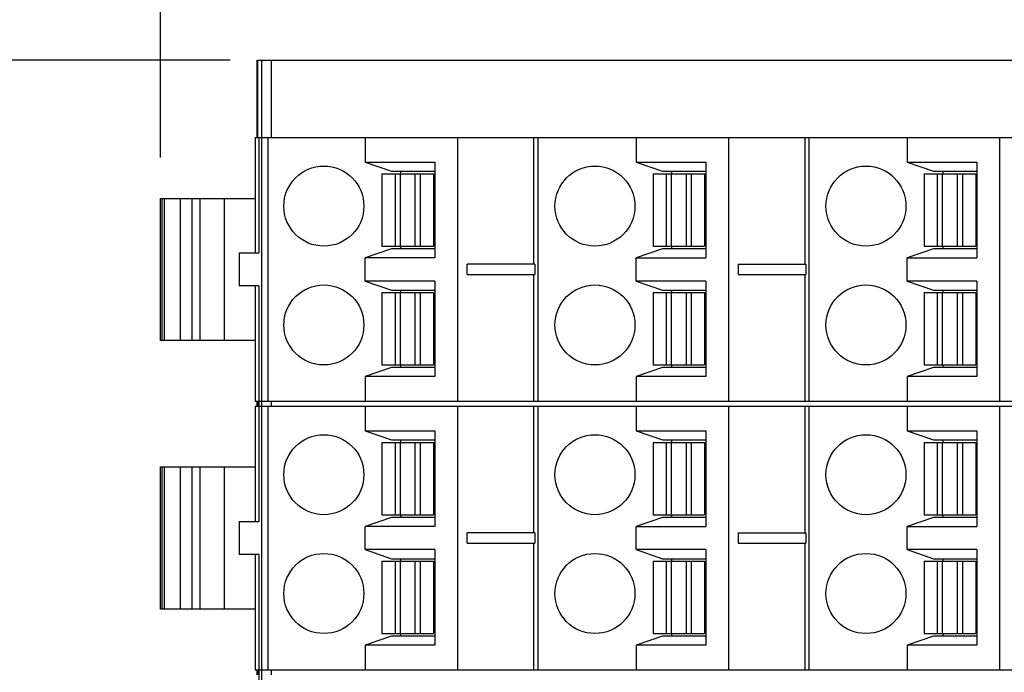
# Model space of a CAD drawing. Header units: inches. Extents: x 0 to 22, y 0 to 17.
# Tile 38 of 46: x 8.4 to 9.9, y 13.1 to 14.1. Entities that reach past the tile are written whole.
import ezdxf

# ---------------------------------------------------------------- set-up
doc = ezdxf.new("R2010")
doc.units = ezdxf.units.IN
doc.header["$LTSCALE"] = 1.21
doc.header["$MEASUREMENT"] = 0
doc.layers.get('0').update_dxf_attribs({"linetype": 'CONTINUOUS'})
doc.layers.add('DIMENSIONS', color=7, linetype='CONTINUOUS')
doc.styles.get("Standard").update_dxf_attribs({"font": 'txt', "width": 0.8})
doc.dimstyles.new('DIMSTYLE_1', dxfattribs={"dimtxt": 0.125, "dimasz": 0.18, "dimexe": 0.125, "dimexo": 0.0625, "dimgap": 0.0625, "dimtad": 0, "dimtih": 1, "dimtoh": 1, "dimdsep": 46, "dimtxsty": 'STANDARD', "dimblk": '_FILLED', "dimblk1": '_FILLED', "dimblk2": '_FILLED', "dimcen": 0.09, "dimadec": 0, "dimazin": 0, "dimtp": 0.02, "dimtm": 0.02, "dimtfac": 1, "dimtofl": 0, "dimtmove": 0, "dimatfit": 3, "dimldrblk": '_FILLED', "dimfxl": 1, "dimtolj": 1, "dimarcsym": 0})

# ---------------------------------------------------------------- blocks, each defined once
blk = doc.blocks.new('_FILLED')
at = {"color": 0, "linetype": 'BYBLOCK'}
blk.add_solid([(0, 0), (-1, 0.1736), (-1, -0.1736)], dxfattribs=at)
blk = doc.blocks.new('*D0')
at = {"layer": 'DIMENSIONS', "color": 2, "linetype": 'CONTINUOUS'}
for p, q in [((8.5739, 13.9325), (8.5739, 14.9557)), ((13.6862, 13.9325), (13.6862, 14.9557)), ((8.5739, 14.8307), (10.3551, 14.8307)), ((13.6862, 14.8307), (11.9051, 14.8307))]:
    blk.add_line(p, q, dxfattribs=at)
at = {"layer": 'DIMENSIONS', "color": 2, "linetype": 'CONTINUOUS', "xscale": 0.18, "yscale": 0.18, "zscale": 0.18, "rotation": 180}
blk.add_blockref('_FILLED', (8.5739, 14.8307), dxfattribs=at)
at = {"layer": 'DIMENSIONS', "color": 2, "linetype": 'CONTINUOUS', "xscale": 0.18, "yscale": 0.18, "zscale": 0.18}
blk.add_blockref('_FILLED', (13.6862, 14.8307), dxfattribs=at)
at = {"layer": 'DIMENSIONS', "color": 2, "linetype": 'CONTINUOUS', "insert": (11.1301, 14.8932), "char_height": 0.125, "width": 1.425, "attachment_point": 2, "line_spacing_factor": 0.9}
blk.add_mtext('129.85{\\Ftxt.shx;\\W1.000000;\\H0.125000; }[5.112]', dxfattribs=at)
blk = doc.blocks.new('*D1')
at = {"layer": 'DIMENSIONS', "color": 2, "linetype": 'CONTINUOUS'}
for p, q in [((8.6802, 14.0807), (7.6989, 14.0807)), ((7.8239, 14.0807), (7.8239, 13.0167)), ((7.8239, 11.7027), (7.8239, 12.7667)), ((10.5959, 11.7027), (7.6989, 11.7027))]:
    blk.add_line(p, q, dxfattribs=at)
at = {"layer": 'DIMENSIONS', "color": 2, "linetype": 'CONTINUOUS', "xscale": 0.18, "yscale": 0.18, "zscale": 0.18}
for p, rotation in [((7.8239, 14.0807), 90), ((7.8239, 11.7027), 270)]:
    blk.add_blockref('_FILLED', p, dxfattribs=dict(at, rotation=rotation))
at = {"layer": 'DIMENSIONS', "color": 2, "linetype": 'CONTINUOUS', "insert": (7.8239, 12.9542), "char_height": 0.125, "width": 1.225, "attachment_point": 2, "line_spacing_factor": 0.9}
blk.add_mtext('60.4{\\Ftxt.shx;\\W1.000000;\\H0.125000; }[2.378]', dxfattribs=at)

msp = doc.modelspace()

# ---------------------------------------------------------------- linework, layer by layer
at = {"color": 7, "linetype": 'CONTINUOUS'}
for p, q in [((8.7206, 14.0807), (8.7206, 13.9626)), ((8.7206, 14.0807), (13.5395, 14.0807)), ((8.7222, 13.9626), (8.7222, 14.0807)), ((8.7285, 11.9704), (8.7285, 14.0807)), ((8.7427, 14.0807), (8.7427, 13.9626)), ((8.7181, 13.9626), (8.7181, 13.7868)), ((8.7181, 13.9626), (10.8617, 13.9626)), ((8.7241, 13.9626), (8.7241, 13.7868)), ((8.7382, 13.561), (8.7382, 13.9626)), ((8.8859, 13.9626), (8.8859, 13.9251)), ((9.0266, 13.9626), (9.0266, 13.561)), ((9.1429, 13.9626), (9.1429, 13.7696)), ((9.1492, 13.9626), (9.1492, 13.561)), ((9.2993, 13.9626), (9.2993, 13.9251)), ((9.44, 13.9626), (9.44, 13.561)), ((9.5563, 13.9626), (9.5563, 13.7696)), ((9.5626, 13.9626), (9.5626, 13.561)), ((9.7127, 13.9626), (9.7127, 13.9251)), ((9.8533, 13.9626), (9.8533, 13.561)), ((8.8859, 13.9251), (8.9262, 13.9114)), ((8.8859, 13.9251), (8.9923, 13.9251)), ((8.9923, 13.9251), (8.9923, 13.7795)), ((9.2993, 13.9251), (9.3396, 13.9114)), ((9.2993, 13.9251), (9.4057, 13.9251)), ((9.4057, 13.9251), (9.4057, 13.7795)), ((9.7127, 13.9251), (9.753, 13.9114)), ((9.7127, 13.9251), (9.8191, 13.9251)), ((9.8191, 13.9251), (9.8191, 13.7795)), ((8.9116, 13.9074), (8.9116, 13.7972)), ((8.9116, 13.9074), (8.9903, 13.9074)), ((8.9262, 13.9114), (8.9923, 13.9114)), ((8.9319, 13.9074), (8.9319, 13.7972)), ((8.9394, 13.9074), (8.9394, 13.7972)), ((8.9401, 13.9114), (8.9401, 13.9074)), ((8.9625, 13.7972), (8.9625, 13.9074)), ((8.97, 13.9074), (8.97, 13.7972)), ((8.9903, 13.9074), (8.9903, 13.7972)), ((9.325, 13.9074), (9.325, 13.7972)), ((9.325, 13.9074), (9.4037, 13.9074)), ((9.3396, 13.9114), (9.4057, 13.9114)), ((9.3453, 13.9074), (9.3453, 13.7972)), ((9.3528, 13.9074), (9.3528, 13.7972)), ((9.3534, 13.9114), (9.3534, 13.9074)), ((9.3759, 13.7972), (9.3759, 13.9074)), ((9.3834, 13.9074), (9.3834, 13.7972)), ((9.4037, 13.9074), (9.4037, 13.7972)), ((9.7384, 13.9074), (9.7384, 13.7972)), ((9.7384, 13.9074), (9.8171, 13.9074)), ((9.753, 13.9114), (9.8191, 13.9114)), ((9.7586, 13.9074), (9.7586, 13.7972)), ((9.7662, 13.9074), (9.7662, 13.7972)), ((9.7668, 13.9114), (9.7668, 13.9074)), ((9.7893, 13.7972), (9.7893, 13.9074)), ((9.7968, 13.9074), (9.7968, 13.7972)), ((9.8171, 13.9074), (9.8171, 13.7972)), ((8.5739, 13.6535), (8.5739, 13.87)), ((8.5739, 13.87), (8.7181, 13.87)), ((8.5766, 13.6535), (8.5766, 13.87)), ((8.5796, 13.87), (8.5796, 13.6535)), ((8.6045, 13.6535), (8.6045, 13.87)), ((8.6219, 13.87), (8.6219, 13.6535)), ((8.6338, 13.87), (8.6338, 13.6535)), ((8.6715, 13.6535), (8.6715, 13.87)), ((8.6937, 13.7868), (8.6937, 13.7368)), ((8.6937, 13.7868), (8.7241, 13.7868)), ((8.9262, 13.7933), (8.8859, 13.7795)), ((8.9116, 13.7972), (8.9903, 13.7972)), ((8.9923, 13.7933), (8.9262, 13.7933)), ((8.9401, 13.7972), (8.9401, 13.7933)), ((9.3396, 13.7933), (9.2993, 13.7795)), ((9.325, 13.7972), (9.4037, 13.7972)), ((9.4057, 13.7933), (9.3396, 13.7933)), ((9.3534, 13.7972), (9.3534, 13.7933)), ((9.753, 13.7933), (9.7127, 13.7795)), ((9.7384, 13.7972), (9.8171, 13.7972)), ((9.8191, 13.7933), (9.753, 13.7933)), ((9.7668, 13.7972), (9.7668, 13.7933)), ((8.8859, 13.744), (8.8859, 13.7795)), ((8.9923, 13.7795), (8.8859, 13.7795)), ((9.0414, 13.7539), (9.0414, 13.7696)), ((9.1446, 13.7696), (9.0414, 13.7696)), ((9.1446, 13.7696), (9.1446, 13.7539)), ((9.2993, 13.744), (9.2993, 13.7795)), ((9.2993, 13.7795), (9.4057, 13.7795)), ((9.4548, 13.7696), (9.4548, 13.7539)), ((9.4548, 13.7696), (9.558, 13.7696)), ((9.558, 13.7696), (9.558, 13.7539)), ((9.7127, 13.744), (9.7127, 13.7795)), ((9.7127, 13.7795), (9.8191, 13.7795)), ((8.8859, 13.744), (8.9262, 13.7303)), ((8.9923, 13.744), (8.8859, 13.744)), ((8.9923, 13.744), (8.9923, 13.5984)), ((9.0414, 13.7539), (9.1446, 13.7539)), ((9.1429, 13.7539), (9.1429, 13.561)), ((9.2993, 13.744), (9.3396, 13.7303)), ((9.4057, 13.744), (9.2993, 13.744)), ((9.4057, 13.744), (9.4057, 13.5984)), ((9.4548, 13.7539), (9.558, 13.7539)), ((9.5563, 13.7539), (9.5563, 13.561)), ((9.7127, 13.744), (9.753, 13.7303)), ((9.8191, 13.744), (9.7127, 13.744)), ((9.8191, 13.744), (9.8191, 13.5984)), ((8.7241, 13.7368), (8.6937, 13.7368)), ((8.7181, 13.7368), (8.7181, 13.561)), ((8.7241, 13.7368), (8.7241, 13.3773)), ((8.9116, 13.7263), (8.9116, 13.6161)), ((8.9116, 13.7263), (8.9903, 13.7263)), ((8.9262, 13.7303), (8.9923, 13.7303)), ((8.9319, 13.7263), (8.9319, 13.6161)), ((8.9394, 13.7263), (8.9394, 13.6161)), ((8.9401, 13.7303), (8.9401, 13.7263)), ((8.9625, 13.6161), (8.9625, 13.7263)), ((8.97, 13.7263), (8.97, 13.6161)), ((8.9903, 13.7263), (8.9903, 13.6161)), ((9.325, 13.7263), (9.325, 13.6161)), ((9.325, 13.7263), (9.4037, 13.7263)), ((9.3396, 13.7303), (9.4057, 13.7303)), ((9.3453, 13.7263), (9.3453, 13.6161)), ((9.3528, 13.7263), (9.3528, 13.6161)), ((9.3534, 13.7303), (9.3534, 13.7263)), ((9.3759, 13.6161), (9.3759, 13.7263)), ((9.3834, 13.7263), (9.3834, 13.6161)), ((9.4037, 13.7263), (9.4037, 13.6161)), ((9.7384, 13.7263), (9.7384, 13.6161)), ((9.7384, 13.7263), (9.8171, 13.7263)), ((9.753, 13.7303), (9.8191, 13.7303)), ((9.7586, 13.7263), (9.7586, 13.6161)), ((9.7662, 13.7263), (9.7662, 13.6161)), ((9.7668, 13.7303), (9.7668, 13.7263)), ((9.7893, 13.6161), (9.7893, 13.7263)), ((9.7968, 13.7263), (9.7968, 13.6161)), ((9.8171, 13.7263), (9.8171, 13.6161)), ((8.7181, 13.6535), (8.5739, 13.6535)), ((8.9262, 13.6122), (8.8859, 13.5984)), ((8.9116, 13.6161), (8.9903, 13.6161)), ((8.9923, 13.6122), (8.9262, 13.6122)), ((8.9401, 13.6161), (8.9401, 13.6122)), ((9.3396, 13.6122), (9.2993, 13.5984)), ((9.325, 13.6161), (9.4037, 13.6161)), ((9.4057, 13.6122), (9.3396, 13.6122)), ((9.3534, 13.6161), (9.3534, 13.6122)), ((9.753, 13.6122), (9.7127, 13.5984)), ((9.7384, 13.6161), (9.8171, 13.6161)), ((9.8191, 13.6122), (9.753, 13.6122)), ((9.7668, 13.6161), (9.7668, 13.6122)), ((8.8859, 13.5984), (8.8859, 13.561)), ((8.9923, 13.5984), (8.8859, 13.5984)), ((9.2993, 13.5984), (9.2993, 13.561)), ((9.4057, 13.5984), (9.2993, 13.5984)), ((9.7127, 13.5984), (9.7127, 13.561)), ((9.8191, 13.5984), (9.7127, 13.5984)), ((8.7181, 13.561), (10.8617, 13.561)), ((8.7206, 13.561), (8.7206, 13.5531)), ((8.7222, 13.5531), (8.7222, 13.561)), ((8.7427, 13.561), (8.7427, 13.5531)), ((8.7181, 13.5531), (8.7181, 13.3773)), ((8.7181, 13.5531), (10.8617, 13.5531)), ((8.7382, 13.1515), (8.7382, 13.5531)), ((8.8859, 13.5531), (8.8859, 13.5157)), ((9.0266, 13.5531), (9.0266, 13.1515)), ((9.1429, 13.5531), (9.1429, 13.3602)), ((9.1492, 13.5531), (9.1492, 13.1515)), ((9.2993, 13.5531), (9.2993, 13.5157)), ((9.44, 13.5531), (9.44, 13.1515)), ((9.5563, 13.5531), (9.5563, 13.3602)), ((9.5626, 13.5531), (9.5626, 13.1515)), ((9.7127, 13.5531), (9.7127, 13.5157)), ((9.8533, 13.5531), (9.8533, 13.1515)), ((8.8859, 13.5157), (8.9262, 13.5019)), ((8.8859, 13.5157), (8.9923, 13.5157)), ((8.9923, 13.5157), (8.9923, 13.37)), ((9.2993, 13.5157), (9.3396, 13.5019)), ((9.2993, 13.5157), (9.4057, 13.5157)), ((9.4057, 13.5157), (9.4057, 13.37)), ((9.7127, 13.5157), (9.753, 13.5019)), ((9.7127, 13.5157), (9.8191, 13.5157)), ((9.8191, 13.5157), (9.8191, 13.37)), ((8.9262, 13.5019), (8.9923, 13.5019)), ((8.9401, 13.5019), (8.9401, 13.498)), ((9.3396, 13.5019), (9.4057, 13.5019)), ((9.3534, 13.5019), (9.3534, 13.498)), ((9.753, 13.5019), (9.8191, 13.5019)), ((9.7668, 13.5019), (9.7668, 13.498)), ((8.9116, 13.498), (8.9116, 13.3877)), ((8.9116, 13.498), (8.9903, 13.498)), ((8.9319, 13.498), (8.9319, 13.3877)), ((8.9394, 13.498), (8.9394, 13.3877)), ((8.9625, 13.3877), (8.9625, 13.498)), ((8.97, 13.498), (8.97, 13.3877)), ((8.9903, 13.498), (8.9903, 13.3877)), ((9.325, 13.498), (9.325, 13.3877)), ((9.325, 13.498), (9.4037, 13.498)), ((9.3453, 13.498), (9.3453, 13.3877)), ((9.3528, 13.498), (9.3528, 13.3877)), ((9.3759, 13.3877), (9.3759, 13.498)), ((9.3834, 13.498), (9.3834, 13.3877)), ((9.4037, 13.498), (9.4037, 13.3877)), ((9.7384, 13.498), (9.7384, 13.3877)), ((9.7384, 13.498), (9.8171, 13.498)), ((9.7586, 13.498), (9.7586, 13.3877)), ((9.7662, 13.498), (9.7662, 13.3877)), ((9.7893, 13.3877), (9.7893, 13.498)), ((9.7968, 13.498), (9.7968, 13.3877)), ((9.8171, 13.498), (9.8171, 13.3877)), ((8.5739, 13.244), (8.5739, 13.4606)), ((8.5739, 13.4606), (8.7181, 13.4606)), ((8.5766, 13.244), (8.5766, 13.4606)), ((8.5796, 13.4606), (8.5796, 13.244)), ((8.6045, 13.244), (8.6045, 13.4606)), ((8.6219, 13.4606), (8.6219, 13.244)), ((8.6338, 13.4606), (8.6338, 13.244)), ((8.6715, 13.244), (8.6715, 13.4606)), ((8.9262, 13.3838), (8.8859, 13.37)), ((8.9116, 13.3877), (8.9903, 13.3877)), ((8.9923, 13.3838), (8.9262, 13.3838)), ((8.9401, 13.3877), (8.9401, 13.3838)), ((9.3396, 13.3838), (9.2993, 13.37)), ((9.325, 13.3877), (9.4037, 13.3877)), ((9.4057, 13.3838), (9.3396, 13.3838)), ((9.3534, 13.3877), (9.3534, 13.3838)), ((9.753, 13.3838), (9.7127, 13.37)), ((9.7384, 13.3877), (9.8171, 13.3877)), ((9.8191, 13.3838), (9.753, 13.3838)), ((9.7668, 13.3877), (9.7668, 13.3838)), ((8.6937, 13.3773), (8.6937, 13.3273)), ((8.6937, 13.3773), (8.7241, 13.3773)), ((8.8859, 13.3346), (8.8859, 13.37)), ((8.9923, 13.37), (8.8859, 13.37)), ((9.2993, 13.3346), (9.2993, 13.37)), ((9.2993, 13.37), (9.4057, 13.37)), ((9.7127, 13.3346), (9.7127, 13.37)), ((9.7127, 13.37), (9.8191, 13.37)), ((9.0414, 13.3444), (9.0414, 13.3602)), ((9.1446, 13.3602), (9.0414, 13.3602)), ((9.1446, 13.3602), (9.1446, 13.3444)), ((9.4548, 13.3602), (9.4548, 13.3444)), ((9.4548, 13.3602), (9.558, 13.3602)), ((9.558, 13.3602), (9.558, 13.3444)), ((8.8859, 13.3346), (8.9262, 13.3208)), ((8.9923, 13.3346), (8.8859, 13.3346)), ((8.9923, 13.3346), (8.9923, 13.1889)), ((9.0414, 13.3444), (9.1446, 13.3444)), ((9.1429, 13.3444), (9.1429, 13.1515)), ((9.2993, 13.3346), (9.3396, 13.3208)), ((9.4057, 13.3346), (9.2993, 13.3346)), ((9.4057, 13.3346), (9.4057, 13.1889)), ((9.4548, 13.3444), (9.558, 13.3444)), ((9.5563, 13.3444), (9.5563, 13.1515)), ((9.7127, 13.3346), (9.753, 13.3208)), ((9.8191, 13.3346), (9.7127, 13.3346)), ((9.8191, 13.3346), (9.8191, 13.1889)), ((8.7241, 13.3273), (8.6937, 13.3273)), ((8.7181, 13.3273), (8.7181, 13.1515)), ((8.7241, 13.3273), (8.7241, 12.9679)), ((8.9262, 13.3208), (8.9923, 13.3208)), ((8.9401, 13.3208), (8.9401, 13.3169)), ((9.3396, 13.3208), (9.4057, 13.3208)), ((9.3534, 13.3208), (9.3534, 13.3169)), ((9.753, 13.3208), (9.8191, 13.3208)), ((9.7668, 13.3208), (9.7668, 13.3169)), ((8.9116, 13.3169), (8.9116, 13.2066)), ((8.9116, 13.3169), (8.9903, 13.3169)), ((8.9319, 13.3169), (8.9319, 13.2066)), ((8.9394, 13.3169), (8.9394, 13.2066)), ((8.9625, 13.2066), (8.9625, 13.3169)), ((8.97, 13.3169), (8.97, 13.2066)), ((8.9903, 13.3169), (8.9903, 13.2066)), ((9.325, 13.3169), (9.325, 13.2066)), ((9.325, 13.3169), (9.4037, 13.3169)), ((9.3453, 13.3169), (9.3453, 13.2066)), ((9.3528, 13.3169), (9.3528, 13.2066)), ((9.3759, 13.2066), (9.3759, 13.3169)), ((9.3834, 13.3169), (9.3834, 13.2066)), ((9.4037, 13.3169), (9.4037, 13.2066)), ((9.7384, 13.3169), (9.7384, 13.2066)), ((9.7384, 13.3169), (9.8171, 13.3169)), ((9.7586, 13.3169), (9.7586, 13.2066)), ((9.7662, 13.3169), (9.7662, 13.2066)), ((9.7893, 13.2066), (9.7893, 13.3169)), ((9.7968, 13.3169), (9.7968, 13.2066)), ((9.8171, 13.3169), (9.8171, 13.2066)), ((8.7181, 13.244), (8.5739, 13.244)), ((8.9262, 13.2027), (8.8859, 13.1889)), ((8.9116, 13.2066), (8.9903, 13.2066)), ((8.9923, 13.2027), (8.9262, 13.2027)), ((8.9401, 13.2066), (8.9401, 13.2027)), ((9.3396, 13.2027), (9.2993, 13.1889)), ((9.325, 13.2066), (9.4037, 13.2066)), ((9.4057, 13.2027), (9.3396, 13.2027)), ((9.3534, 13.2066), (9.3534, 13.2027)), ((9.753, 13.2027), (9.7127, 13.1889)), ((9.7384, 13.2066), (9.8171, 13.2066)), ((9.8191, 13.2027), (9.753, 13.2027)), ((9.7668, 13.2066), (9.7668, 13.2027)), ((8.8859, 13.1889), (8.8859, 13.1515)), ((8.9923, 13.1889), (8.8859, 13.1889)), ((9.2993, 13.1889), (9.2993, 13.1515)), ((9.4057, 13.1889), (9.2993, 13.1889)), ((9.7127, 13.1889), (9.7127, 13.1515)), ((9.8191, 13.1889), (9.7127, 13.1889)), ((8.7181, 13.1515), (10.8617, 13.1515)), ((8.7206, 13.1515), (8.7206, 13.1437)), ((8.7222, 13.1437), (8.7222, 13.1515)), ((8.7427, 13.1515), (8.7427, 13.1437))]:
    msp.add_line(p, q, dxfattribs=at)
for centre in [(8.823, 13.8582), (9.2364, 13.8582), (9.6498, 13.8582), (8.823, 13.6771), (9.2364, 13.6771), (9.6498, 13.6771), (8.823, 13.4488), (9.2364, 13.4488), (9.6498, 13.4488), (8.823, 13.2677), (9.2364, 13.2677), (9.6498, 13.2677)]:
    msp.add_circle(centre, 0.061, dxfattribs=at)

# ---------------------------------------------------------------- dimensions: what is measured, and where the dimension line sits
at = {"layer": 'DIMENSIONS', "color": 2, "linetype": 'CONTINUOUS'}
dim = msp.add_linear_dim(base=(13.6862, 14.8307), p1=(8.5739, 13.87), p2=(13.6862, 13.87), dimstyle='DIMSTYLE_1', dxfattribs=at)
dim.commit()
dim.dimension.update_dxf_attribs({"geometry": '*D0', "text_midpoint": (11.1301, 14.8307), "dimtype": 160})
dim = msp.add_linear_dim(base=(7.8239, 11.7027), p1=(8.7427, 14.0807), p2=(10.6584, 11.7027), angle=270, dimstyle='DIMSTYLE_1', dxfattribs=at)
dim.commit()
dim.dimension.update_dxf_attribs({"geometry": '*D1', "text_midpoint": (7.8239, 12.8917), "dimtype": 160})

doc.saveas('drawing.dxf')
